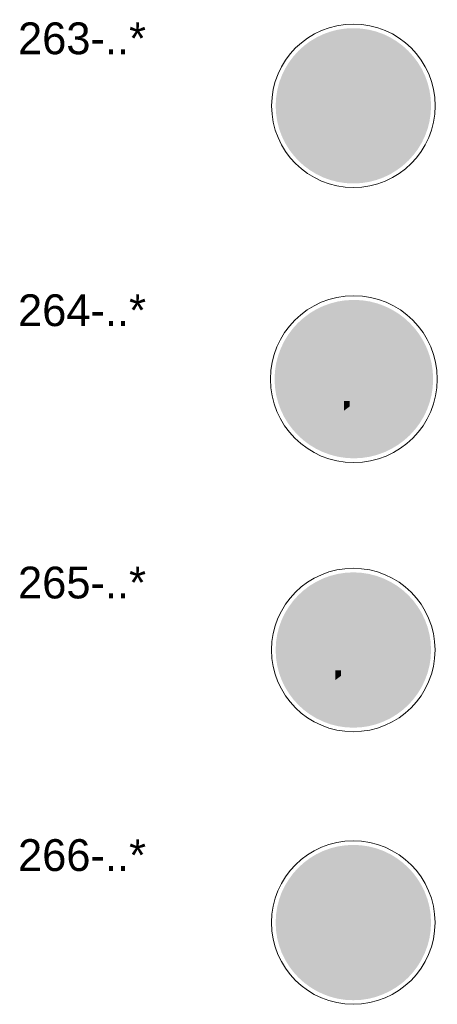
# Model space of a CAD drawing. Header units: millimetres. Extents: x 27 to 616, y -913 to 238.
# Tile 9 of 38: x 27 to 84, y -463 to -330. Entities that reach past the tile are written whole.
import ezdxf
from ezdxf.enums import TextEntityAlignment as Align

# ---------------------------------------------------------------- set-up
doc = ezdxf.new("R2010")
doc.units = ezdxf.units.MM
doc.header["$LTSCALE"] = 5
doc.linetypes.add('AUSGEZOGEN', pattern=[0])
doc.layers.add('Ebene_1', color=7, linetype='Continuous', true_color=0x000000)
doc.styles.add('Arial', font='arial.ttf')

msp = doc.modelspace()

# ---------------------------------------------------------------- hatches: boundary and pattern name
at = {"layer": 'Ebene_1', "linetype": 'AUSGEZOGEN', "lineweight": 18, "true_color": 0xce2729}
for points in [[(82.85, -341.36), (82.79, -342.44), (82.63, -343.49), (82.37, -344.5), (82.02, -345.46), (81.58, -346.38), (81.05, -347.25), (80.44, -348.06), (79.76, -348.81), (79.02, -349.49), (78.2, -350.09), (77.34, -350.62), (76.42, -351.07), (75.45, -351.42), (74.44, -351.68), (73.4, -351.84), (72.32, -351.89), (71.24, -351.84), (70.2, -351.68), (69.19, -351.42), (68.22, -351.07), (67.3, -350.62), (66.43, -350.09), (65.62, -349.49), (64.87, -348.81), (64.2, -348.06), (63.59, -347.25), (63.06, -346.38), (62.62, -345.46), (62.26, -344.5), (62.01, -343.49), (61.85, -342.44), (61.79, -341.36), (61.85, -340.29), (62.01, -339.24), (62.26, -338.23), (62.62, -337.27), (63.06, -336.35), (63.59, -335.48), (64.2, -334.67), (64.87, -333.92), (65.62, -333.24), (66.43, -332.63), (67.3, -332.11), (68.22, -331.66), (69.19, -331.31), (70.2, -331.05), (71.24, -330.89), (72.32, -330.84), (73.4, -330.89), (74.44, -331.05), (75.45, -331.31), (76.42, -331.66), (77.34, -332.11), (78.2, -332.63), (79.02, -333.24), (79.76, -333.92), (80.44, -334.67), (81.05, -335.48), (81.58, -336.35), (82.02, -337.27), (82.37, -338.23), (82.63, -339.24), (82.79, -340.29)], [(83.13, -378.42), (83.07, -379.52), (82.91, -380.58), (82.64, -381.61), (82.28, -382.6), (81.83, -383.54), (81.29, -384.42), (80.67, -385.25), (79.98, -386.01), (79.22, -386.7), (78.39, -387.32), (77.5, -387.86), (76.56, -388.31), (75.58, -388.67), (74.55, -388.94), (73.48, -389.1), (72.38, -389.16), (71.29, -389.1), (70.22, -388.94), (69.19, -388.67), (68.2, -388.31), (67.26, -387.86), (66.38, -387.32), (65.55, -386.7), (64.79, -386.01), (64.1, -385.25), (63.48, -384.42), (62.94, -383.54), (62.49, -382.6), (62.13, -381.61), (61.86, -380.58), (61.7, -379.52), (61.64, -378.42), (61.7, -377.32), (61.86, -376.25), (62.13, -375.22), (62.49, -374.24), (62.94, -373.3), (63.48, -372.41), (64.1, -371.58), (64.79, -370.82), (65.55, -370.13), (66.38, -369.51), (67.26, -368.97), (68.2, -368.52), (69.19, -368.16), (70.22, -367.89), (71.29, -367.73), (72.38, -367.68), (73.48, -367.73), (74.55, -367.89), (75.58, -368.16), (76.56, -368.52), (77.5, -368.97), (78.39, -369.51), (79.22, -370.13), (79.98, -370.82), (80.67, -371.58), (81.29, -372.41), (81.83, -373.3), (82.28, -374.24), (82.64, -375.22), (82.91, -376.25), (83.07, -377.32)], [(82.84, -415.14), (82.79, -416.22), (82.63, -417.26), (82.37, -418.27), (82.01, -419.24), (81.57, -420.16), (81.04, -421.03), (80.44, -421.84), (79.76, -422.59), (79.01, -423.27), (78.2, -423.87), (77.33, -424.4), (76.41, -424.84), (75.44, -425.2), (74.44, -425.46), (73.39, -425.62), (72.31, -425.67), (71.24, -425.62), (70.19, -425.46), (69.18, -425.2), (68.22, -424.84), (67.3, -424.4), (66.43, -423.87), (65.62, -423.27), (64.87, -422.59), (64.19, -421.84), (63.59, -421.03), (63.06, -420.16), (62.61, -419.24), (62.26, -418.27), (62, -417.26), (61.84, -416.22), (61.79, -415.14), (61.84, -414.07), (62, -413.02), (62.26, -412.01), (62.61, -411.04), (63.06, -410.12), (63.59, -409.26), (64.19, -408.45), (64.87, -407.7), (65.62, -407.02), (66.43, -406.41), (67.3, -405.89), (68.22, -405.44), (69.18, -405.09), (70.19, -404.83), (71.24, -404.67), (72.31, -404.61), (73.39, -404.67), (74.44, -404.83), (75.44, -405.09), (76.41, -405.44), (77.33, -405.89), (78.2, -406.41), (79.01, -407.02), (79.76, -407.7), (80.44, -408.45), (81.04, -409.26), (81.57, -410.12), (82.01, -411.04), (82.37, -412.01), (82.63, -413.02), (82.79, -414.07)], [(82.84, -452.09), (82.79, -453.17), (82.63, -454.21), (82.37, -455.22), (82.01, -456.19), (81.57, -457.11), (81.04, -457.98), (80.44, -458.79), (79.76, -459.54), (79.01, -460.22), (78.2, -460.82), (77.33, -461.35), (76.41, -461.79), (75.45, -462.15), (74.44, -462.41), (73.39, -462.57), (72.31, -462.62), (71.24, -462.57), (70.19, -462.41), (69.18, -462.15), (68.22, -461.79), (67.3, -461.35), (66.43, -460.82), (65.62, -460.22), (64.87, -459.54), (64.19, -458.79), (63.59, -457.98), (63.06, -457.11), (62.61, -456.19), (62.26, -455.22), (62, -454.21), (61.84, -453.17), (61.79, -452.09), (61.84, -451.02), (62, -449.97), (62.26, -448.96), (62.61, -447.99), (63.06, -447.07), (63.59, -446.21), (64.19, -445.39), (64.87, -444.65), (65.62, -443.97), (66.43, -443.36), (67.3, -442.83), (68.22, -442.39), (69.18, -442.04), (70.19, -441.78), (71.24, -441.62), (72.31, -441.56), (73.39, -441.62), (74.44, -441.78), (75.45, -442.04), (76.41, -442.39), (77.33, -442.83), (78.2, -443.36), (79.01, -443.97), (79.76, -444.65), (80.44, -445.39), (81.04, -446.21), (81.57, -447.07), (82.01, -447.99), (82.37, -448.96), (82.63, -449.97), (82.79, -451.02)]]:
    msp.add_hatch(color=242, dxfattribs=at).paths.add_polyline_path(points, flags=0)
at = {"layer": 'Ebene_1', "linetype": 'AUSGEZOGEN', "lineweight": 18, "true_color": 0xfffffe}
for points in [[(80.08, -341.36), (80.04, -342.16), (79.92, -342.93), (79.73, -343.67), (79.47, -344.38), (79.14, -345.06), (78.75, -345.7), (78.3, -346.3), (77.8, -346.85), (77.25, -347.35), (76.66, -347.8), (76.02, -348.19), (75.34, -348.51), (74.63, -348.77), (73.88, -348.96), (73.11, -349.08), (72.32, -349.12), (71.53, -349.08), (70.76, -348.96), (70.01, -348.77), (69.3, -348.51), (68.62, -348.19), (67.98, -347.8), (67.38, -347.35), (66.83, -346.85), (66.33, -346.3), (65.89, -345.7), (65.5, -345.06), (65.17, -344.38), (64.91, -343.67), (64.72, -342.93), (64.6, -342.16), (64.56, -341.36), (64.6, -340.57), (64.72, -339.8), (64.91, -339.06), (65.17, -338.35), (65.5, -337.67), (65.89, -337.03), (66.33, -336.43), (66.83, -335.88), (67.38, -335.38), (67.98, -334.93), (68.62, -334.54), (69.3, -334.22), (70.01, -333.96), (70.76, -333.77), (71.53, -333.65), (72.32, -333.61), (73.11, -333.65), (73.88, -333.77), (74.63, -333.96), (75.34, -334.22), (76.02, -334.54), (76.66, -334.93), (77.25, -335.38), (77.8, -335.88), (78.3, -336.43), (78.75, -337.03), (79.14, -337.67), (79.47, -338.35), (79.73, -339.06), (79.92, -339.8), (80.04, -340.57)], [(80.3, -378.42), (80.26, -379.23), (80.14, -380.01), (79.94, -380.77), (79.68, -381.5), (79.34, -382.19), (78.95, -382.84), (78.49, -383.45), (77.98, -384.01), (77.42, -384.52), (76.81, -384.98), (76.16, -385.38), (75.47, -385.71), (74.74, -385.98), (73.98, -386.17), (73.19, -386.29), (72.38, -386.33), (71.58, -386.29), (70.79, -386.17), (70.03, -385.98), (69.3, -385.71), (68.61, -385.38), (67.96, -384.98), (67.35, -384.52), (66.79, -384.01), (66.28, -383.45), (65.82, -382.84), (65.43, -382.19), (65.09, -381.5), (64.83, -380.77), (64.63, -380.01), (64.51, -379.23), (64.47, -378.42), (64.51, -377.61), (64.63, -376.82), (64.83, -376.06), (65.09, -375.34), (65.43, -374.64), (65.82, -373.99), (66.28, -373.38), (66.79, -372.82), (67.35, -372.31), (67.96, -371.85), (68.61, -371.46), (69.3, -371.12), (70.03, -370.86), (70.79, -370.66), (71.58, -370.54), (72.38, -370.5), (73.19, -370.54), (73.98, -370.66), (74.74, -370.86), (75.47, -371.12), (76.16, -371.46), (76.81, -371.85), (77.42, -372.31), (77.98, -372.82), (78.49, -373.38), (78.95, -373.99), (79.34, -374.64), (79.68, -375.34), (79.94, -376.06), (80.14, -376.82), (80.26, -377.61)], [(80.07, -415.14), (80.03, -415.94), (79.91, -416.71), (79.72, -417.45), (79.46, -418.16), (79.14, -418.84), (78.75, -419.48), (78.3, -420.08), (77.8, -420.63), (77.25, -421.13), (76.65, -421.57), (76.01, -421.96), (75.33, -422.29), (74.62, -422.55), (73.88, -422.74), (73.11, -422.86), (72.31, -422.9), (71.52, -422.86), (70.75, -422.74), (70.01, -422.55), (69.3, -422.29), (68.62, -421.96), (67.98, -421.57), (67.38, -421.13), (66.83, -420.63), (66.33, -420.08), (65.88, -419.48), (65.49, -418.84), (65.17, -418.16), (64.91, -417.45), (64.72, -416.71), (64.6, -415.94), (64.56, -415.14), (64.6, -414.35), (64.72, -413.58), (64.91, -412.84), (65.17, -412.12), (65.49, -411.45), (65.88, -410.81), (66.33, -410.21), (66.83, -409.66), (67.38, -409.16), (67.98, -408.71), (68.62, -408.32), (69.3, -408), (70.01, -407.73), (70.75, -407.54), (71.52, -407.43), (72.31, -407.39), (73.11, -407.43), (73.88, -407.54), (74.62, -407.73), (75.33, -408), (76.01, -408.32), (76.65, -408.71), (77.25, -409.16), (77.8, -409.66), (78.3, -410.21), (78.75, -410.81), (79.14, -411.45), (79.46, -412.12), (79.72, -412.84), (79.91, -413.58), (80.03, -414.35)], [(80.07, -452.09), (80.03, -452.88), (79.91, -453.65), (79.72, -454.4), (79.46, -455.11), (79.14, -455.79), (78.75, -456.43), (78.3, -457.03), (77.8, -457.58), (77.25, -458.08), (76.65, -458.52), (76.01, -458.91), (75.33, -459.24), (74.62, -459.5), (73.88, -459.69), (73.11, -459.81), (72.31, -459.85), (71.52, -459.81), (70.75, -459.69), (70.01, -459.5), (69.29, -459.24), (68.62, -458.91), (67.98, -458.52), (67.38, -458.08), (66.83, -457.58), (66.33, -457.03), (65.88, -456.43), (65.49, -455.79), (65.17, -455.11), (64.91, -454.4), (64.71, -453.65), (64.6, -452.88), (64.56, -452.09), (64.6, -451.3), (64.71, -450.53), (64.91, -449.79), (65.17, -449.07), (65.49, -448.39), (65.88, -447.75), (66.33, -447.16), (66.83, -446.61), (67.38, -446.11), (67.98, -445.66), (68.62, -445.27), (69.29, -444.94), (70.01, -444.68), (70.75, -444.49), (71.52, -444.37), (72.31, -444.33), (73.11, -444.37), (73.88, -444.49), (74.62, -444.68), (75.33, -444.94), (76.01, -445.27), (76.65, -445.66), (77.25, -446.11), (77.8, -446.61), (78.3, -447.16), (78.75, -447.75), (79.14, -448.39), (79.46, -449.07), (79.72, -449.79), (79.91, -450.53), (80.03, -451.3)], [(68.19, -450.43), (66.36, -450.65), (66.26, -450.62), (66.21, -450.53), (66.22, -450.46), (66.68, -449.23), (66.8, -449.14), (68.19, -449.06)]]:
    msp.add_hatch(color=7, dxfattribs=at).paths.add_polyline_path(points, flags=0)
at = {"layer": 'Ebene_1', "linetype": 'AUSGEZOGEN', "lineweight": 18, "true_color": 0x000000}
h = msp.add_hatch(color=18, dxfattribs=at)
h.paths.add_polyline_path([(70.09, -337.12), (69.89, -336.93), (69.75, -336.7), (69.66, -336.45), (69.63, -336.18), (69.66, -335.91), (69.73, -335.66), (69.86, -335.44), (70.02, -335.25), (70.21, -335.08), (70.44, -334.96), (70.68, -334.89), (70.95, -334.86), (71.22, -334.89), (71.46, -334.96), (71.69, -335.08), (71.88, -335.25), (72.04, -335.44), (72.17, -335.66), (72.24, -335.91), (72.27, -336.18), (72.24, -336.45), (72.15, -336.7), (72.01, -336.93), (71.82, -337.12), (72.04, -337.32), (72.21, -337.57), (72.32, -337.85), (72.35, -338.16), (72.32, -338.44), (72.24, -338.7), (72.11, -338.94), (71.94, -339.15), (71.73, -339.32), (71.5, -339.45), (71.23, -339.53), (70.95, -339.56), (70.67, -339.53), (70.4, -339.45), (70.17, -339.32), (69.96, -339.15), (69.79, -338.94), (69.66, -338.7), (69.58, -338.44), (69.55, -338.16), (69.59, -337.85), (69.69, -337.57), (69.86, -337.32)], flags=0)
h.paths.add_polyline_path([(70.29, -336.18), (70.34, -336.44), (70.48, -336.64), (70.69, -336.79), (70.95, -336.84), (71.21, -336.79), (71.42, -336.64), (71.56, -336.44), (71.61, -336.18), (71.56, -335.92), (71.42, -335.71), (71.21, -335.57), (70.95, -335.52), (70.69, -335.57), (70.48, -335.71), (70.34, -335.92)], flags=0)
h.paths.add_polyline_path([(70.21, -338.16), (70.27, -338.45), (70.43, -338.68), (70.66, -338.84), (70.95, -338.9), (71.24, -338.84), (71.47, -338.68), (71.63, -338.45), (71.69, -338.16), (71.63, -337.87), (71.47, -337.63), (71.24, -337.47), (70.95, -337.42), (70.66, -337.47), (70.43, -337.63), (70.27, -337.87)], flags=0)
for points in [[(74.66, -339.52), (74.25, -339.52), (73.96, -339.46), (73.72, -339.3), (73.56, -339.06), (73.51, -338.78), (73.51, -336.75), (73.18, -336.75), (73.18, -336.22), (73.51, -336.22), (73.51, -335.23), (74.17, -335.23), (74.17, -336.22), (74.66, -336.22), (74.66, -336.75), (74.17, -336.75), (74.17, -338.69), (74.23, -338.84), (74.37, -338.9), (74.66, -338.9)], [(72.32, -342.57), (71.11, -341.35), (71.11, -340.68), (72.05, -341.62), (72.05, -340.14), (72.59, -340.14), (72.59, -341.62), (73.53, -340.68), (73.53, -341.35)], [(67.09, -345.98), (66.97, -345.96), (66.87, -345.89), (66.8, -345.79), (66.78, -345.67), (66.78, -342.6), (66.8, -342.48), (66.87, -342.38), (66.97, -342.31), (67.09, -342.29), (68.01, -342.29), (68.13, -342.31), (68.23, -342.38), (68.29, -342.48), (68.32, -342.6), (68.32, -345.67), (68.29, -345.79), (68.23, -345.89), (68.13, -345.96), (68.01, -345.98)], [(68.93, -345.98), (68.81, -345.96), (68.72, -345.89), (68.65, -345.79), (68.63, -345.67), (68.63, -342.6), (68.65, -342.48), (68.72, -342.38), (68.81, -342.31), (68.93, -342.29), (69.86, -342.29), (69.98, -342.31), (70.07, -342.38), (70.14, -342.48), (70.16, -342.6), (70.16, -343.44), (70.19, -343.56), (70.25, -343.66), (70.35, -343.73), (70.47, -343.75), (71.06, -343.75), (71.29, -343.71), (71.48, -343.58), (71.68, -343.39), (71.98, -343.2), (72.32, -343.13), (72.66, -343.2), (72.96, -343.39), (73.16, -343.58), (73.35, -343.71), (73.58, -343.75), (74.17, -343.75), (74.29, -343.73), (74.38, -343.66), (74.45, -343.56), (74.47, -343.44), (74.47, -342.6), (74.5, -342.48), (74.56, -342.38), (74.66, -342.31), (74.78, -342.29), (75.71, -342.29), (75.82, -342.31), (75.92, -342.38), (75.99, -342.48), (76.01, -342.6), (76.01, -345.67), (75.99, -345.79), (75.92, -345.89), (75.82, -345.96), (75.71, -345.98), (74.78, -345.98), (74.66, -345.96), (74.56, -345.89), (74.5, -345.79), (74.47, -345.67), (74.47, -344.83), (74.45, -344.71), (74.38, -344.61), (74.29, -344.54), (74.17, -344.52), (73.58, -344.52), (73.35, -344.56), (73.16, -344.69), (72.96, -344.88), (72.66, -345.07), (72.32, -345.14), (71.98, -345.07), (71.68, -344.88), (71.48, -344.69), (71.29, -344.56), (71.06, -344.52), (70.47, -344.52), (70.35, -344.54), (70.25, -344.61), (70.19, -344.71), (70.16, -344.83), (70.16, -345.67), (70.14, -345.79), (70.07, -345.89), (69.98, -345.96), (69.86, -345.98)], [(76.63, -345.98), (76.51, -345.96), (76.41, -345.89), (76.34, -345.79), (76.32, -345.67), (76.32, -342.6), (76.34, -342.48), (76.41, -342.38), (76.51, -342.31), (76.63, -342.29), (77.55, -342.29), (77.67, -342.31), (77.77, -342.38), (77.84, -342.48), (77.86, -342.6), (77.86, -345.67), (77.84, -345.79), (77.77, -345.89), (77.67, -345.96), (77.55, -345.98)], [(67.13, -382.13), (67.13, -381.07), (69.26, -377), (69.36, -376.74), (69.39, -376.47), (69.39, -375.84), (69.34, -375.62), (69.22, -375.44), (69.04, -375.32), (68.82, -375.27), (68.6, -375.32), (68.42, -375.44), (68.3, -375.62), (68.26, -375.84), (68.26, -376.47), (67.13, -376.47), (67.13, -375.84), (67.16, -375.5), (67.26, -375.18), (67.42, -374.89), (67.62, -374.64), (67.87, -374.43), (68.16, -374.27), (68.48, -374.18), (68.82, -374.14), (69.16, -374.18), (69.48, -374.27), (69.77, -374.43), (70.02, -374.64), (70.23, -374.89), (70.39, -375.18), (70.48, -375.5), (70.52, -375.84), (70.52, -376.47), (70.46, -377.01), (70.27, -377.51), (68.47, -381), (70.52, -381), (70.52, -382.13)], [(66.69, -378.42), (65.1, -381.21), (64.88, -380.53), (64.71, -379.84), (64.62, -379.13), (64.58, -378.42), (64.62, -377.7), (64.71, -376.99), (64.88, -376.3), (65.1, -375.62)], [(78.08, -378.42), (79.67, -375.62), (79.89, -376.3), (80.05, -376.99), (80.15, -377.7), (80.19, -378.42), (80.15, -379.13), (80.05, -379.84), (79.89, -380.53), (79.67, -381.21)], [(72.33, -380.81), (73.08, -380.81), (73.08, -381.04), (73.11, -381.19), (73.19, -381.31), (73.31, -381.39), (73.46, -381.42), (73.61, -381.39), (73.72, -381.31), (73.81, -381.19), (73.84, -381.04), (73.84, -379.77), (73.81, -379.62), (73.72, -379.5), (73.61, -379.42), (73.46, -379.39), (73.33, -379.41), (73.23, -379.47), (73.14, -379.56), (73.09, -379.68), (72.42, -379.68), (72.42, -376.85), (74.59, -376.85), (74.59, -377.56), (73.08, -377.56), (73.08, -378.98), (73.36, -378.8), (73.69, -378.73), (74.04, -378.8), (74.33, -379), (74.52, -379.28), (74.59, -379.63), (74.59, -381.04), (74.57, -381.27), (74.5, -381.48), (74.4, -381.67), (74.26, -381.84), (74.09, -381.98), (73.9, -382.08), (73.69, -382.15), (73.46, -382.17), (73.23, -382.15), (73.02, -382.08), (72.83, -381.98), (72.66, -381.84), (72.52, -381.67), (72.42, -381.48), (72.35, -381.27), (72.33, -381.04)], [(75.12, -382.13), (75.12, -379.3), (75.68, -379.3), (75.68, -379.58), (75.78, -379.45), (75.9, -379.35), (76.05, -379.29), (76.21, -379.26), (76.5, -379.34), (76.63, -379.43), (76.72, -379.55), (76.83, -379.43), (76.96, -379.34), (77.27, -379.26), (77.53, -379.32), (77.75, -379.46), (77.89, -379.67), (77.94, -379.94), (77.94, -382.13), (77.38, -382.13), (77.38, -380.11), (77.36, -380), (77.3, -379.91), (77.21, -379.85), (77.1, -379.83), (76.99, -379.85), (76.9, -379.91), (76.84, -380), (76.81, -380.11), (76.81, -382.13), (76.25, -382.13), (76.25, -380.11), (76.23, -380), (76.16, -379.91), (76.07, -379.85), (75.96, -379.83), (75.85, -379.85), (75.76, -379.91), (75.7, -380), (75.68, -380.11), (75.68, -382.13)], [(71.05, -382.69), (71.05, -381.37), (71.8, -381.37), (71.8, -382.13)], [(72.31, -409.56), (69.57, -408), (70.24, -407.78), (70.93, -407.62), (71.62, -407.53), (72.31, -407.5), (73.01, -407.53), (73.7, -407.62), (74.39, -407.78), (75.05, -408)], [(66.22, -416.51), (67.29, -416.51), (67.29, -417.12), (67.33, -417.32), (67.44, -417.49), (67.61, -417.61), (67.82, -417.65), (68.03, -417.61), (68.2, -417.49), (68.31, -417.32), (68.36, -417.12), (68.36, -415.78), (68.31, -415.57), (68.2, -415.4), (68.03, -415.29), (67.82, -415.25), (67.49, -415.25), (67.49, -414.31), (67.82, -414.31), (68.03, -414.27), (68.2, -414.15), (68.31, -413.98), (68.36, -413.78), (68.36, -412.71), (68.31, -412.5), (68.2, -412.33), (68.03, -412.22), (67.82, -412.17), (67.61, -412.22), (67.44, -412.33), (67.33, -412.5), (67.29, -412.71), (67.29, -413.31), (66.22, -413.31), (66.22, -412.71), (66.25, -412.38), (66.35, -412.08), (66.49, -411.81), (66.69, -411.57), (66.93, -411.38), (67.2, -411.23), (67.5, -411.14), (67.82, -411.1), (68.15, -411.14), (68.45, -411.23), (68.72, -411.38), (68.96, -411.57), (69.15, -411.81), (69.3, -412.08), (69.39, -412.38), (69.43, -412.71), (69.43, -413.71), (69.38, -414.04), (69.25, -414.34), (69.04, -414.59), (68.77, -414.78), (69.04, -414.97), (69.25, -415.22), (69.38, -415.52), (69.43, -415.85), (69.43, -417.12), (69.39, -417.44), (69.3, -417.74), (69.15, -418.01), (68.96, -418.25), (68.72, -418.44), (68.45, -418.59), (68.15, -418.69), (67.82, -418.72), (67.5, -418.69), (67.2, -418.59), (66.93, -418.44), (66.69, -418.25), (66.49, -418.01), (66.35, -417.74), (66.25, -417.44), (66.22, -417.12)], [(74.53, -418.65), (74.53, -414.89), (75.28, -414.89), (75.28, -415.27), (75.48, -415.02), (75.76, -414.88), (76.06, -414.85), (76.36, -414.94), (76.53, -415.06), (76.67, -415.22), (76.93, -414.98), (77.24, -414.86), (77.59, -414.86), (77.91, -415.01), (78.07, -415.15), (78.19, -415.33), (78.27, -415.52), (78.29, -415.74), (78.29, -418.65), (77.54, -418.65), (77.54, -415.97), (77.51, -415.83), (77.43, -415.71), (77.31, -415.63), (77.16, -415.6), (77.02, -415.63), (76.9, -415.71), (76.82, -415.83), (76.79, -415.97), (76.79, -418.65), (76.03, -418.65), (76.03, -415.97), (76.01, -415.83), (75.92, -415.71), (75.81, -415.63), (75.66, -415.6), (75.51, -415.63), (75.39, -415.71), (75.31, -415.83), (75.28, -415.97), (75.28, -418.65)], [(69.88, -419.22), (69.88, -417.9), (70.63, -417.9), (70.63, -418.65)], [(72.31, -420.72), (75.05, -422.28), (74.39, -422.5), (73.7, -422.66), (73.01, -422.76), (72.31, -422.79), (71.62, -422.76), (70.93, -422.66), (70.24, -422.5), (69.57, -422.28)], [(77.67, -451.46), (69.7, -451.46), (69.7, -447.61), (77.67, -447.61)], [(69.15, -448.58), (69.15, -451.74), (74.14, -451.74), (73.95, -451.93), (73.81, -452.17), (73.72, -452.42), (73.68, -452.7), (68.74, -452.7), (68.71, -452.45), (68.64, -452.22), (68.53, -452.01), (68.37, -451.82), (68.19, -451.67), (67.98, -451.56), (67.75, -451.49), (67.5, -451.46), (67.25, -451.49), (67.02, -451.56), (66.81, -451.67), (66.62, -451.82), (66.47, -452.01), (66.36, -452.22), (66.29, -452.45), (66.26, -452.7), (66.12, -452.7), (66.02, -452.68), (65.93, -452.62), (65.87, -452.53), (65.85, -452.42), (65.85, -450.91), (65.92, -450.52), (66.53, -448.9), (66.62, -448.78), (66.77, -448.72)], [(68.46, -452.7), (68.39, -453.07), (68.18, -453.38), (67.87, -453.59), (67.5, -453.66), (67.12, -453.59), (66.82, -453.38), (66.61, -453.07), (66.54, -452.7), (66.61, -452.32), (66.82, -452.02), (67.12, -451.81), (67.5, -451.74), (67.87, -451.81), (68.18, -452.02), (68.39, -452.32)], [(75.88, -452.7), (75.81, -453.07), (75.6, -453.38), (75.3, -453.59), (74.92, -453.66), (74.55, -453.59), (74.24, -453.38), (74.04, -453.07), (73.96, -452.7), (74.04, -452.32), (74.24, -452.02), (74.55, -451.81), (74.92, -451.74), (75.3, -451.81), (75.6, -452.02), (75.81, -452.32)], [(76.85, -452.7), (76.16, -452.7), (76.13, -452.42), (76.04, -452.17), (75.89, -451.93), (75.7, -451.74), (77.67, -451.74), (77.67, -452.42)], [(66.4, -455.6), (67.7, -454.31), (68.42, -454.31), (67.41, -455.31), (69.36, -455.31), (69.36, -455.89), (67.41, -455.89), (68.42, -456.89), (67.7, -456.89)], [(69.79, -455.07), (69.79, -454.73), (70.1, -454.49), (70.42, -454.49), (70.42, -456.71), (70.1, -456.71), (70.1, -454.83)], [(72.63, -456.71), (72.63, -455.13), (72.94, -455.13), (72.94, -455.3), (73.11, -455.17), (73.3, -455.11), (73.51, -455.13), (73.69, -455.23), (73.79, -455.32), (73.97, -455.17), (74.19, -455.11), (74.42, -455.13), (74.62, -455.24), (74.79, -455.45), (74.84, -455.7), (74.84, -456.71), (74.53, -456.71), (74.53, -455.74), (74.5, -455.62), (74.43, -455.52), (74.33, -455.45), (74.21, -455.42), (74.09, -455.45), (73.99, -455.52), (73.92, -455.62), (73.89, -455.74), (73.89, -456.71), (73.58, -456.71), (73.58, -455.74), (73.55, -455.62), (73.48, -455.52), (73.38, -455.45), (73.26, -455.42), (73.14, -455.45), (73.04, -455.52), (72.97, -455.62), (72.94, -455.74), (72.94, -456.71)], [(78.22, -455.6), (76.93, -456.89), (76.21, -456.89), (77.22, -455.89), (75.27, -455.89), (75.27, -455.31), (77.22, -455.31), (76.21, -454.31), (76.93, -454.31)]]:
    msp.add_hatch(color=18, dxfattribs=at).paths.add_polyline_path(points, flags=0)
h = msp.add_hatch(color=18, dxfattribs=at)
h.paths.add_polyline_path([(71.7, -415.88), (71.54, -415.74), (71.42, -415.57), (71.34, -415.38), (71.32, -415.17), (71.32, -414.47), (71.34, -414.24), (71.41, -414.03), (71.51, -413.84), (71.65, -413.67), (71.81, -413.53), (72.01, -413.43), (72.22, -413.36), (72.45, -413.34), (72.67, -413.36), (72.88, -413.43), (73.08, -413.53), (73.24, -413.67), (73.38, -413.84), (73.48, -414.03), (73.55, -414.24), (73.57, -414.47), (73.57, -415.17), (73.55, -415.38), (73.47, -415.57), (73.35, -415.74), (73.19, -415.88), (73.35, -416.02), (73.47, -416.18), (73.55, -416.38), (73.57, -416.58), (73.57, -417.57), (73.55, -417.8), (73.48, -418.01), (73.38, -418.2), (73.24, -418.37), (73.08, -418.51), (72.88, -418.61), (72.67, -418.68), (72.45, -418.7), (72.22, -418.68), (72.01, -418.61), (71.81, -418.51), (71.65, -418.37), (71.51, -418.2), (71.41, -418.01), (71.34, -417.8), (71.32, -417.57), (71.32, -416.58), (71.34, -416.38), (71.42, -416.18), (71.54, -416.02)], flags=0)
h.paths.add_polyline_path([(72.07, -415.22), (72.1, -415.37), (72.18, -415.49), (72.3, -415.57), (72.45, -415.6), (72.59, -415.57), (72.71, -415.49), (72.79, -415.37), (72.82, -415.22), (72.82, -414.47), (72.79, -414.32), (72.71, -414.2), (72.59, -414.12), (72.45, -414.09), (72.3, -414.12), (72.18, -414.2), (72.1, -414.32), (72.07, -414.47)], flags=0)
h.paths.add_polyline_path([(72.07, -417.57), (72.1, -417.72), (72.18, -417.84), (72.3, -417.92), (72.45, -417.95), (72.59, -417.92), (72.71, -417.84), (72.79, -417.72), (72.82, -417.57), (72.82, -416.54), (72.79, -416.39), (72.71, -416.27), (72.59, -416.19), (72.45, -416.16), (72.3, -416.19), (72.18, -416.27), (72.1, -416.39), (72.07, -416.54)], flags=0)
h = msp.add_hatch(color=18, dxfattribs=at)
h.paths.add_polyline_path([(70.93, -456.1), (70.93, -455.11), (70.98, -454.86), (71.12, -454.66), (71.32, -454.52), (71.57, -454.47), (71.81, -454.52), (72.01, -454.66), (72.15, -454.86), (72.2, -455.11), (72.2, -456.1), (72.15, -456.34), (72.01, -456.54), (71.81, -456.68), (71.57, -456.73), (71.32, -456.68), (71.12, -456.54), (70.98, -456.34)], flags=0)
h.paths.add_polyline_path([(71.25, -456.1), (71.28, -456.22), (71.34, -456.32), (71.44, -456.39), (71.57, -456.41), (71.69, -456.39), (71.79, -456.32), (71.86, -456.22), (71.88, -456.1), (71.88, -455.11), (71.86, -454.98), (71.79, -454.88), (71.69, -454.81), (71.57, -454.79), (71.44, -454.81), (71.34, -454.88), (71.28, -454.98), (71.25, -455.11)], flags=0)

# ---------------------------------------------------------------- linework, layer by layer
at = {"layer": 'Ebene_1', "color": 18, "linetype": 'AUSGEZOGEN', "lineweight": 18, "true_color": 0x000000}
for centre, radius in [((72.32, -341.36), 11.08), ((72.38, -378.42), 11.31), ((72.31, -415.14), 11.08), ((72.31, -452.09), 11.08)]:
    msp.add_circle(centre, radius, dxfattribs=at)

# ---------------------------------------------------------------- texts
at = {"layer": 'Ebene_1', "color": 18, "linetype": 'AUSGEZOGEN', "lineweight": 18, "true_color": 0x000000, "style": 'Arial', "width": 0.978113}
for s, p, p2 in [('263-..*', (26.88, -334.37), (44.22, -334.37)), ('264-..*', (26.88, -371.23), (44.22, -371.23)), ('265-..*', (26.88, -408.15), (44.22, -408.15)), ('266-..*', (26.88, -445.1), (44.22, -445.1))]:
    msp.add_text(s, height=4.311, dxfattribs=at).set_placement(p, p2, align=Align.FIT)

doc.saveas('drawing.dxf')
